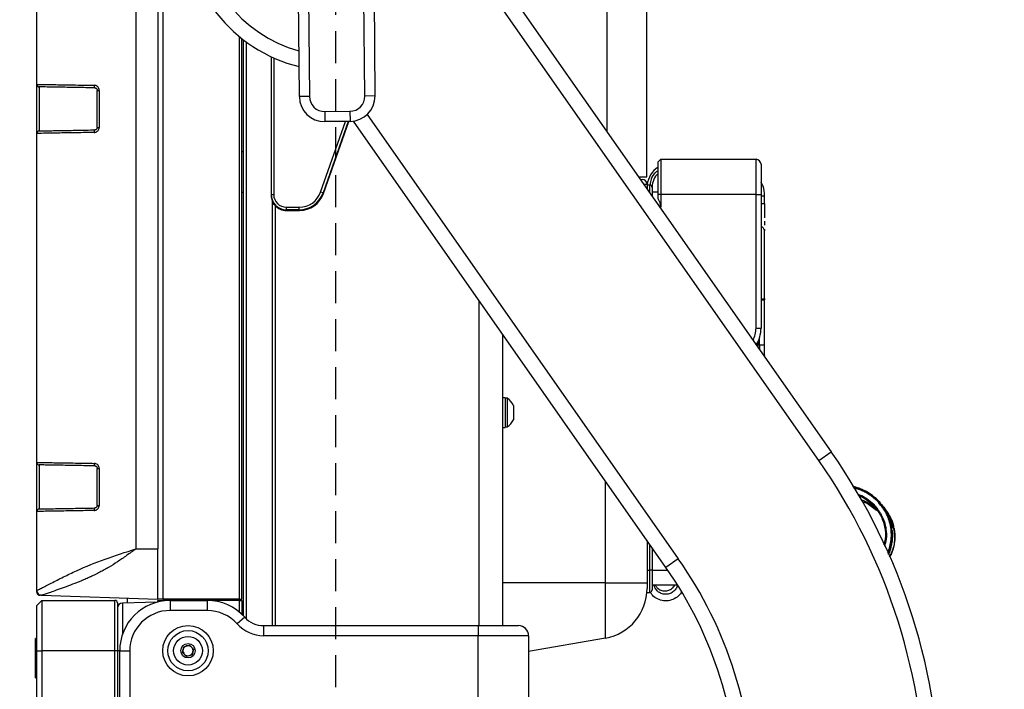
# Model space of a CAD drawing. Header units: millimetres. Extents: x 9 to 583, y 10 to 410.
# Tile 60 of 107: x 276 to 315, y 254 to 280. Entities that reach past the tile are written whole.
import ezdxf

# ---------------------------------------------------------------- set-up
doc = ezdxf.new("R2010")
doc.units = ezdxf.units.MM
doc.linetypes.add('HIDDEN', pattern=[1.905, 1.27, -0.635])
doc.layers.add('DEFAULT_2', color=5, linetype='HIDDEN')
doc.styles.add('SLDTEXTSTYLE0', font='TXT', dxfattribs={"width": 0.605})
doc.dimstyles.new('SLDDIMSTYLE0', dxfattribs={"dimtxt": 5, "dimasz": 3, "dimexe": 0, "dimexo": 0.0625, "dimgap": 1.25, "dimtad": 1, "dimlfac": 5, "dimrnd": 1e-09, "dimzin": 12, "dimdsep": 46, "dimtxsty": 'SLDTEXTSTYLE0', "dimsah": 1, "dimcen": 0.09, "dimadec": 0, "dimazin": 3, "dimtfac": 1, "dimtofl": 0, "dimtmove": 0, "dimatfit": 3, "dimfxl": 0, "dimfrac": 2, "dimtolj": 1, "dimtzin": 12, "dimarcsym": 0})
doc.dimstyles.new('SLDDIMSTYLE1', dxfattribs={"dimtxt": 5, "dimasz": 3, "dimexe": 0, "dimexo": 0.0625, "dimgap": 1.25, "dimtad": 1, "dimlfac": 5, "dimrnd": 1e-09, "dimzin": 12, "dimdsep": 46, "dimtxsty": 'SLDTEXTSTYLE0', "dimsah": 1, "dimcen": 0.09, "dimadec": 0, "dimazin": 3, "dimtfac": 1, "dimtmove": 0, "dimatfit": 0, "dimfxl": 0, "dimfrac": 2, "dimtolj": 1, "dimtzin": 12, "dimarcsym": 0})

# ---------------------------------------------------------------- blocks, each defined once
blk = doc.blocks.new('_D_6')
at = {"layer": 'DEFAULT_2'}
for p, q in [((288.453, 283.512), (288.453, 216.152)), ((276.603, 246.712), (276.603, 216.152)), ((276.603, 217.152), (251.875, 217.152)), ((288.453, 217.152), (276.603, 217.152))]:
    blk.add_line(p, q, dxfattribs=at)
for points in [[(276.603, 217.152), (279.603, 216.552), (279.603, 217.752)], [(288.453, 217.152), (285.453, 217.752), (285.453, 216.552)]]:
    blk.add_solid(points, dxfattribs=at)
at = {"layer": 'DEFAULT_2', "insert": (251.875, 223.597), "char_height": 5, "attachment_point": 1, "style": 'SLDTEXTSTYLE0'}
blk.add_mtext('59.25', dxfattribs=at)
blk = doc.blocks.new('_D_8')
at = {"layer": 'DEFAULT_2'}
for p, q in [((320.821, 317.112), (320.821, 323.462)), ((283.203, 317.112), (321.821, 317.112)), ((320.821, 317.112), (320.821, 251.112)), ((283.203, 251.112), (321.821, 251.112)), ((320.821, 251.112), (320.821, 244.762))]:
    blk.add_line(p, q, dxfattribs=at)
for points in [[(320.821, 317.112), (321.421, 320.112), (320.221, 320.112)], [(320.821, 251.112), (320.221, 248.112), (321.421, 248.112)]]:
    blk.add_solid(points, dxfattribs=at)
at = {"layer": 'DEFAULT_2', "char_height": 5, "attachment_point": 1, "rotation": 90, "style": 'SLDTEXTSTYLE0'}
for s, insert in [('(mounting hole distance)', (322.048, 248.301)), ('330', (314.374, 280.183))]:
    blk.add_mtext(s, dxfattribs=dict(at, insert=insert))

msp = doc.modelspace()

# ---------------------------------------------------------------- linework, layer by layer
at = {"color": 7, "linetype": 'Continuous', "lineweight": 25}
for p, q in [((281.6031, 311.0719), (281.6031, 257.1519)), ((280.5333, 309.0719), (280.5333, 259.1519)), ((281.4031, 309.0719), (281.4031, 259.1519)), ((300.8031, 273.9119), (300.8031, 294.3119)), ((276.6031, 277.584), (276.6031, 290.6398)), ((287.0198, 277.098), (286.9705, 282.2674)), ((287.3705, 282.2712), (287.4197, 277.1018)), ((289.6196, 277.1227), (289.5704, 282.2922)), ((289.9704, 282.296), (290.0196, 277.1265)), ((294.7647, 282.0717), (308.1127, 263.0088)), ((307.6212, 262.6647), (294.2732, 281.7275)), ((284.7431, 257.1519), (284.7431, 279.3964)), ((284.8031, 256.4939), (284.8031, 279.3498)), ((285.9031, 278.6808), (285.9031, 273.1819)), ((276.6031, 275.6398), (276.6031, 277.584)), ((276.7028, 277.4852), (276.7013, 277.4841)), ((276.7013, 277.4841), (276.7013, 275.7397)), ((279.0031, 277.3468), (279.0816, 277.3468)), ((279.0031, 275.877), (279.0031, 277.3468)), ((279.0816, 277.3468), (279.0816, 275.877)), ((287.4197, 277.1018), (287.0198, 277.098)), ((290.0196, 277.1265), (289.6196, 277.1227)), ((288.0254, 276.5075), (289.0254, 276.517)), ((289.0254, 276.517), (289.0292, 276.117)), ((288.0254, 276.5075), (288.0292, 276.1075)), ((301.5595, 258.4202), (289.161, 276.127)), ((276.7013, 275.7397), (276.7028, 275.7386)), ((279.0031, 275.877), (279.0816, 275.877)), ((288.9617, 276.1164), (287.9583, 273.2786)), ((287.9714, 273.2486), (288.9854, 276.1166)), ((289.0292, 276.117), (288.0292, 276.1075)), ((276.6031, 262.584), (276.6031, 275.6398)), ((284.8031, 274.9119), (284.7431, 274.9119)), ((301.3531, 274.6119), (301.2531, 274.5119)), ((301.3531, 274.6119), (301.3531, 273.2119)), ((301.3531, 274.6119), (305.1331, 274.6119)), ((305.1331, 273.2119), (305.1331, 274.6119)), ((301.2531, 273.2119), (301.2531, 274.5119)), ((305.3331, 274.4119), (305.3331, 273.2119)), ((300.4783, 273.9119), (300.8031, 273.9119)), ((300.5483, 273.8119), (300.6131, 273.8119)), ((300.8131, 273.6119), (300.8131, 273.4338)), ((300.8131, 273.6019), (300.9165, 273.5983)), ((301.0131, 273.4984), (301.0131, 273.5119)), ((301.0131, 273.4984), (301.0131, 273.1482)), ((284.7431, 273.3119), (284.8031, 273.3119)), ((285.9031, 273.2119), (286.0031, 273.2119)), ((287.9583, 273.2786), (287.8641, 273.3119)), ((301.2531, 273.3119), (301.0131, 273.3119)), ((301.2531, 273.0436), (301.2531, 273.2119)), ((301.3531, 273.2119), (301.2531, 273.2119)), ((301.3531, 273.2119), (301.3531, 272.7119)), ((305.1331, 273.2119), (301.3531, 273.2119)), ((305.1331, 267.909), (305.1331, 273.2119)), ((305.1331, 273.2119), (305.3331, 273.2119)), ((305.3331, 273.2119), (305.3331, 267.909)), ((305.4731, 272.8632), (305.4731, 273.1512)), ((286.5031, 272.6119), (286.5031, 272.7119)), ((286.5031, 272.7119), (287.0155, 272.7119)), ((287.0155, 272.6119), (286.5031, 272.6119)), ((287.0155, 272.6119), (287.0155, 272.7119)), ((287.2031, 272.6297), (287.2031, 272.5973)), ((305.4731, 272.7013), (305.4731, 272.5274)), ((286.5031, 272.5819), (287.0286, 272.5819)), ((305.4731, 272.5274), (305.4731, 272.288)), ((305.4731, 272.1536), (305.4731, 272.0357)), ((305.4731, 272.0357), (305.4731, 272.0043)), ((305.4731, 271.8434), (305.4731, 271.8427)), ((305.4731, 271.8427), (305.4731, 271.7736)), ((305.4731, 269.0895), (305.4731, 269.036)), ((305.4731, 267.2319), (305.4731, 269.036)), ((295.0942, 256.1081), (295.0942, 267.6536)), ((305.1331, 267.909), (305.3331, 267.909)), ((305.1731, 267.2271), (305.1597, 267.2262)), ((305.1731, 267.3103), (305.1731, 267.2319)), ((305.2131, 267.2319), (305.1731, 267.2319)), ((305.1731, 267.2071), (305.1731, 267.2319)), ((305.2731, 267.2319), (305.2131, 267.2319)), ((305.4731, 267.2319), (305.2731, 267.2319)), ((305.4712, 266.7813), (305.4731, 266.8086)), ((295.1831, 265.1519), (295.0942, 265.1519)), ((295.1831, 265.1519), (295.1831, 263.9719)), ((295.2591, 265.1319), (295.1831, 265.1319)), ((295.2591, 265.1319), (295.2591, 263.9919)), ((295.5131, 264.8469), (295.5131, 264.2769)), ((295.0942, 263.9719), (295.1831, 263.9719)), ((295.1831, 263.9919), (295.2591, 263.9919)), ((307.6212, 262.6647), (308.1127, 263.0088)), ((276.6031, 260.6398), (276.6031, 262.584)), ((276.7028, 262.4852), (276.7013, 262.4841)), ((276.7013, 262.4841), (276.7013, 260.7397)), ((279.0031, 262.3468), (279.0816, 262.3468)), ((279.0031, 260.877), (279.0031, 262.3468)), ((279.0816, 262.3468), (279.0816, 260.877)), ((309.3389, 261.0393), (309.5461, 260.9629)), ((309.5461, 260.963), (309.9099, 260.6894)), ((309.5645, 260.9985), (309.8428, 260.7892)), ((309.9694, 261.0831), (309.9694, 261.0831)), ((276.6031, 257.5127), (276.6031, 260.6398)), ((276.7013, 260.7397), (276.7028, 260.7386)), ((279.0031, 260.877), (279.0816, 260.877)), ((310.3524, 260.5963), (310.344, 260.5908)), ((310.4005, 260.4332), (310.3912, 260.4294)), ((310.3912, 260.4294), (310.3912, 260.4294)), ((310.4005, 260.4332), (310.4005, 260.4332)), ((310.4265, 260.3639), (310.417, 260.391)), ((310.4175, 260.3607), (310.4269, 260.3641)), ((310.4576, 260.2698), (310.4469, 260.3049)), ((310.4715, 260.1855), (310.4812, 260.188)), ((310.4795, 260.1939), (310.4812, 260.188)), ((310.4963, 260.2994), (310.6133, 259.8602)), ((310.5684, 260.1229), (310.5588, 260.1202)), ((310.5707, 260.1151), (310.5611, 260.1124)), ((310.5039, 260.0348), (310.5138, 260.0366)), ((310.5097, 259.9854), (310.5293, 259.5964)), ((310.5129, 259.978), (310.5228, 259.9794)), ((310.5404, 259.796), (310.5304, 259.7955)), ((310.5408, 259.7878), (310.5308, 259.7873)), ((310.6238, 259.7583), (310.6261, 259.7264)), ((310.634, 259.7591), (310.624, 259.7583)), ((310.6361, 259.7269), (310.6261, 259.7264)), ((300.8121, 259.4876), (300.8121, 258.3119)), ((310.5133, 259.4327), (310.4119, 259.0262)), ((310.6376, 259.6946), (310.6277, 259.6942)), ((280.5333, 259.1519), (281.4031, 259.1519)), ((281.4031, 258.3227), (281.4031, 259.1519)), ((301.0131, 259.2006), (301.0131, 258.3119)), ((310.4899, 259.2518), (310.4801, 259.2541)), ((310.4918, 259.26), (310.482, 259.2622)), ((310.5289, 259.0383), (310.5289, 259.0383)), ((310.5383, 259.035), (310.5383, 259.035)), ((310.556, 259.0881), (310.556, 259.0881)), ((310.592, 259.2191), (310.592, 259.2191)), ((302.051, 258.7644), (301.5595, 258.4202)), ((310.4794, 258.9126), (310.4794, 258.9126)), ((310.4886, 258.9086), (310.4794, 258.9126)), ((310.4886, 258.9086), (310.4886, 258.9086)), ((281.4031, 257.1519), (281.4031, 258.3227)), ((300.8121, 258.3119), (300.8131, 257.987)), ((300.8121, 258.3119), (300.9165, 258.3119)), ((300.9165, 257.4255), (300.9165, 258.3119)), ((301.0131, 258.3119), (300.9165, 258.3119)), ((301.0131, 258.3119), (301.0131, 257.5255)), ((299.1603, 255.6137), (299.1603, 257.8119)), ((299.1603, 257.8119), (300.8131, 257.8119)), ((300.8131, 257.987), (300.8131, 257.8119)), ((300.8131, 257.8119), (300.8131, 257.5833)), ((300.8065, 257.4217), (300.9165, 257.4255)), ((302.0279, 257.7119), (301.0131, 257.7119)), ((276.6031, 256.9119), (276.8031, 257.1119)), ((276.7605, 257.314), (276.7199, 257.3155)), ((276.7967, 257.3128), (281.4031, 257.1519)), ((276.8031, 257.1119), (276.8031, 255.1119)), ((276.8031, 257.1119), (279.7031, 257.1119)), ((279.7031, 255.1119), (279.7031, 257.1119)), ((279.8031, 257.0119), (279.8031, 255.1119)), ((281.3744, 257.0397), (279.9978, 257.0036)), ((280.2031, 257.009), (280.2031, 257.1938)), ((281.6031, 257.1519), (281.4031, 257.1519)), ((281.4031, 257.0471), (281.4031, 257.1119)), ((281.4031, 257.1119), (281.5978, 257.1119)), ((284.6404, 257.1119), (281.5978, 257.1119)), ((284.6431, 257.1519), (281.6031, 257.1519)), ((281.6531, 257.1119), (281.6531, 257.1519)), ((281.8931, 257.1081), (281.8931, 256.7081)), ((281.8931, 257.1081), (283.361, 257.1081)), ((283.361, 257.1081), (283.361, 256.7081)), ((284.1331, 257.1519), (284.1331, 257.1119)), ((284.4031, 257.1119), (284.4031, 257.1519)), ((284.5031, 257.1519), (284.5031, 257.1119)), ((284.6404, 257.1119), (284.7431, 257.1119)), ((284.6431, 257.1519), (284.7431, 257.1519)), ((284.7031, 257.1119), (284.7031, 257.1519)), ((284.7431, 257.1119), (284.7431, 256.5538)), ((276.6031, 255.1119), (276.6031, 256.9119)), ((283.361, 256.7081), (281.8931, 256.7081)), ((284.8517, 256.4414), (284.5536, 256.1748)), ((285.5971, 256.1081), (285.5971, 255.7081)), ((285.5971, 256.1081), (294.1131, 256.1081)), ((294.1131, 256.1081), (294.1131, 255.7081)), ((276.6031, 255.5919), (276.5571, 255.5919)), ((276.5571, 254.8119), (276.5571, 255.5919)), ((294.1131, 255.7081), (285.5971, 255.7081)), ((294.1131, 252.8952), (294.1131, 255.7081)), ((296.113, 255.7081), (296.113, 252.8952)), ((299.1603, 255.6137), (296.113, 255.0764)), ((276.6031, 249.1119), (276.6031, 255.1119)), ((276.6031, 255.1119), (276.8031, 255.1119)), ((276.8031, 255.1119), (276.8031, 249.1119)), ((279.7031, 255.1119), (276.8031, 255.1119)), ((279.7031, 249.1119), (279.7031, 255.1119)), ((279.8031, 255.1119), (279.7031, 255.1119)), ((279.8031, 255.1119), (279.8031, 249.1119)), ((279.8931, 249.1196), (279.8931, 255.1081)), ((279.8931, 255.1081), (280.2931, 255.1081)), ((280.2931, 255.1081), (280.2931, 249.1196)), ((282.3809, 255.0487), (282.4372, 255.2727)), ((282.5468, 254.8879), (282.3809, 255.0487)), ((282.4372, 255.2727), (282.6593, 255.3359)), ((282.6593, 255.3359), (282.8252, 255.1752)), ((282.8252, 255.1752), (282.7689, 254.9512)), ((276.5571, 254.0319), (276.5571, 254.8119)), ((282.7689, 254.9512), (282.5468, 254.8879)), ((276.5571, 254.0319), (276.6031, 254.0319))]:
    msp.add_line(p, q, dxfattribs=at)
at = {"color": 8, "linetype": 'Continuous', "lineweight": 25}
for p, q in [((299.233, 275.6904), (299.233, 294.3119)), ((284.6431, 257.1519), (284.6431, 279.4768)), ((284.9031, 279.2748), (284.9031, 256.3881)), ((286.0031, 278.6349), (286.0031, 273.2119)), ((289.7081, 276.3917), (302.051, 258.7644)), ((287.8641, 273.3119), (288.8552, 276.1154)), ((300.8131, 273.6119), (300.6883, 273.6119)), ((300.9165, 273.286), (300.9165, 273.5983)), ((285.9507, 256.1081), (285.9507, 272.9476)), ((286.0554, 272.7825), (286.0554, 256.1081)), ((286.1031, 272.7647), (286.1031, 272.7347)), ((287.0031, 272.5819), (287.0031, 272.6119)), ((287.3031, 272.6541), (287.3031, 272.6203)), ((301.3531, 272.7119), (301.3185, 272.7119)), ((294.1554, 256.1081), (294.1554, 268.9944)), ((305.3331, 269.036), (305.4731, 269.036)), ((295.0932, 256.1081), (295.0932, 267.655)), ((305.2731, 267.2319), (305.2731, 267.5343)), ((305.2131, 267.2319), (305.2131, 267.3859)), ((305.2131, 267.1499), (305.2131, 267.2319)), ((305.2731, 267.2319), (305.2731, 267.0643)), ((299.1603, 257.8119), (299.1603, 261.8465)), ((300.9165, 258.3119), (300.9165, 259.3384)), ((301.0131, 258.3119), (301.6346, 258.3119)), ((299.1603, 257.8119), (295.0942, 257.8119)), ((279.9978, 257.0036), (279.9978, 255.7469)), ((281.5978, 257.1119), (281.5978, 257.0862)), ((281.8478, 257.1519), (281.8478, 257.1119)), ((283.9278, 257.1119), (283.9278, 257.1519)), ((284.3204, 257.1119), (284.3204, 257.1519)), ((284.6404, 256.6453), (284.6404, 257.1119)), ((279.8931, 255.1119), (279.8031, 255.1119))]:
    msp.add_line(p, q, dxfattribs=at)
at = {"color": 8, "linetype": 'Continuous', "lineweight": 25, "flags": 128}
msp.add_lwpolyline([(305.3331, 272.8632), (305.3496, 272.8632), (305.3842, 272.8632), (305.4145, 272.8632), (305.4393, 272.8632), (305.4578, 272.8632), (305.4692, 272.8632), (305.4731, 272.8632)], dxfattribs=at)
at = {"color": 7, "linetype": 'Continuous', "lineweight": 25, "flags": 128}
msp.add_lwpolyline([(305.4731, 266.8319), (305.4692, 266.7929), (305.4678, 266.7862)], dxfattribs=at)
at = {"color": 7, "linetype": 'Continuous', "lineweight": 25}
for radius in [1, 0.8, 0.57, 0.285]:
    msp.add_circle((282.6031, 255.1119), radius, dxfattribs=at)
for centre, radius, start, end in [((288.4531, 284.1119), 6, 105.023, 256.06797), ((276.7046, 277.5851), 0.0999, 179.94484, 268.94899), ((279.0024, 277.5214), 0.1228, 168.04588, 217.38129), ((288.0197, 277.1075), 1, 180.54548, 270.54548), ((288.0197, 277.1075), 0.6, 180.54548, 270.54548), ((289.0197, 277.117), 0.6, 270.54548, 0.54548), ((289.0197, 277.117), 1, 270.54548, 0.54548), ((276.7046, 275.6387), 0.0999, 91.05101, 180.05516), ((279.0024, 275.7025), 0.1228, 142.61871, 191.95412), ((305.1331, 274.4119), 0.2, 0, 90), ((301.7351, 273.5119), 0.922, 121.52001, 174.40802), ((300.6131, 273.6119), 0.2, 0, 90), ((301.7351, 273.5119), 0.722, 131.88268, 180), ((300.9131, 273.4984), 0.1, 0, 88), ((286.5031, 273.2119), 0.6, 180, 270), ((286.5031, 273.1819), 0.6, 180, 202.98315), ((286.5031, 273.2119), 0.5, 180, 270), ((287.0155, 273.6119), 0.9, 270, 340.52878), ((287.0155, 273.6119), 1, 270, 340.52878), ((287.0286, 273.5819), 1, 270, 340.52878), ((300.7531, 272.7119), 0.6, 0, 33.55731), ((286.5031, 273.1819), 0.6, 221.74061, 270), ((304.1331, 267.909), 1.2, 326.31089, 0), ((294.9064, 264.5619), 0.6703, 25.1629, 58.25374), ((294.9064, 264.5619), 0.6703, 301.74626, 334.8371), ((288.4531, 249.243), 24, 0, 35), ((276.7046, 262.5851), 0.0999, 179.94484, 268.94899), ((279.0024, 262.5214), 0.1228, 168.04588, 217.38129), ((288.4531, 249.243), 23.4, 0, 35), ((276.7046, 260.6387), 0.0999, 91.05101, 180.05516), ((279.0024, 260.7025), 0.1228, 142.61871, 191.95412), ((308.853, 259.626), 1.7859, 33.74026, 35.54715), ((308.853, 259.626), 1.7859, 32.65052, 32.90693), ((308.5931, 259.7023), 1.9396, 19.89088, 23.71675), ((308.5931, 259.7023), 1.9496, 22.01627, 23.71675), ((308.5931, 259.7023), 1.9496, 17.84504, 23.71675), ((308.5931, 259.7023), 1.9396, 19.8415, 22.01634), ((308.853, 259.626), 1.7859, 24.17696, 24.58161), ((308.853, 259.626), 1.7759, 15.89572, 16.15613), ((308.853, 259.626), 1.7859, 15.89572, 16.15613), ((308.5931, 259.7023), 1.9396, 2.51103, 2.75395), ((308.5931, 259.7023), 1.9496, 3.54342, 5.25521), ((308.5931, 259.7023), 1.9496, 2.51103, 2.75395), ((308.853, 259.626), 1.7859, 13.23946, 15.04235), ((308.853, 259.626), 1.7859, 8.73225, 10.80356), ((308.853, 259.626), 1.7859, 8.47585, 10.54716), ((308.5931, 259.7023), 1.9496, 354.48345, 354.8668), ((308.853, 259.626), 1.7859, 355.67536, 357.74667), ((308.853, 259.626), 1.7859, 355.93178, 358.00309), ((308.5931, 259.7023), 1.9496, 339.6087, 341.571), ((308.5931, 259.7023), 1.9496, 339.85162, 341.81391), ((308.5931, 259.7023), 1.9496, 344.12161, 345.8296), ((308.853, 259.626), 1.7759, 336.31639, 341.95286), ((308.5931, 259.7023), 1.9396, 346.63806, 346.88477), ((308.853, 259.626), 1.7859, 336.31639, 346.82921), ((308.853, 259.626), 1.7859, 336.31639, 340.67536), ((308.5931, 259.7023), 1.9496, 346.63805, 346.88477), ((308.853, 259.626), 1.7859, 340.67536, 342.47023), ((308.853, 259.626), 1.7859, 342.47023, 346.82921), ((288.4531, 249.243), 16.6, 0, 35), ((288.4531, 249.243), 16, 0, 35), ((298.8131, 257.5833), 2, 280, 0), ((300.9131, 257.5255), 0.1, 272, 0), ((279.7031, 257.0119), 0.1, 0, 90), ((280.0031, 256.8037), 0.2, 91.5, 180), ((281.8931, 255.1081), 2, 90, 180), ((283.361, 255.1081), 2, 41.81031, 90), ((281.8931, 255.1081), 1.6, 90, 180), ((283.361, 255.1081), 1.6, 41.81031, 90), ((285.5971, 257.1081), 1, 221.81031, 270), ((285.5971, 257.1081), 1.4, 221.81031, 270), ((295.7131, 255.7081), 0.4, 0, 90), ((282.6031, 255.1119), 0.2, 165.89033, 225.89033), ((282.6031, 255.1119), 0.2, 105.89033, 165.89033), ((282.6031, 255.1119), 0.2, 45.89033, 105.89033), ((282.6031, 255.1119), 0.2, 285.89033, 345.89033), ((282.6031, 255.1119), 0.2, 345.89033, 45.89033), ((282.6031, 255.1119), 0.2, 225.89033, 285.89033)]:
    msp.add_arc(centre, radius, start, end, dxfattribs=at)
at = {"color": 8, "linetype": 'Continuous', "lineweight": 25}
for centre, radius, start, end in [((288.4531, 284.1119), 5.4, 106.6731, 254.41786), ((305.2864, 271.7658), 0.1868, 2.40427, 75.53362), ((305.3472, 269.4087), 0.3432, 267.64317, 291.51906), ((304.1331, 267.909), 1, 331.70024, 0)]:
    msp.add_arc(centre, radius, start, end, dxfattribs=at)
at = {"color": 7, "linetype": 'Continuous', "lineweight": 25}
for points, knots in [([(276.6031, 277.584), (276.6031, 277.584), (276.6031, 277.5848), (276.6039, 277.585), (276.6047, 277.5852)], [0, 0, 0, 0, 0.0002173, 1, 1, 1, 1]), ([(276.6047, 277.5852), (276.6256, 277.5849), (276.6732, 277.5842), (276.9112, 277.5803), (277.2047, 277.5754), (277.4751, 277.5709), (277.9174, 277.5633), (278.3768, 277.5555), (278.7764, 277.5486), (278.8822, 277.5468)], [0, 0, 0, 0, 0.1168211, 0.2658113, 0.3880227, 0.5132802, 0.5885759, 0.8910477, 1, 1, 1, 1]), ([(278.9048, 277.4468), (278.9028, 277.4468), (278.669, 277.4509), (278.209, 277.4589), (277.666, 277.4684), (277.2677, 277.4754), (276.9891, 277.4802), (276.7657, 277.4841), (276.7218, 277.4849), (276.7028, 277.4852)], [0, 0, 0, 0, 0.0021117, 0.2502706, 0.4978161, 0.6219335, 0.7457414, 0.8902584, 1, 1, 1, 1]), ([(279.0816, 277.3468), (279.0809, 277.3588), (279.079, 277.3933), (279.0579, 277.4485), (279.013, 277.5019), (278.9517, 277.5388), (278.9054, 277.5441), (278.8822, 277.5468)], [0, 0, 0, 0, 0.11356488, 0.32754091, 0.54815066, 0.77377166, 1, 1, 1, 1]), ([(278.9048, 277.4468), (278.9162, 277.4455), (278.9387, 277.4429), (278.9689, 277.4246), (278.9912, 277.3979), (279.0018, 277.3701), (279.0027, 277.3528), (279.0031, 277.3468)], [0, 0, 0, 0, 0.23330207, 0.46204315, 0.68104142, 0.8898656, 1, 1, 1, 1]), ([(276.7028, 275.7386), (276.7218, 275.7389), (276.7657, 275.7397), (276.9891, 275.7436), (277.2676, 275.7485), (277.667, 275.7554), (278.2111, 275.7649), (278.6734, 275.773), (278.9048, 275.777)], [0, 0, 0, 0, 0.109742, 0.2542597, 0.378068, 0.5021859, 0.7507823, 1, 1, 1, 1]), ([(278.8822, 275.6771), (278.8977, 275.6784), (278.9355, 275.6815), (278.9916, 275.7065), (279.0413, 275.7517), (279.0751, 275.8107), (279.0794, 275.8549), (279.0816, 275.877)], [0, 0, 0, 0, 0.1513996, 0.3694396, 0.5817695, 0.7911582, 1, 1, 1, 1]), ([(279.0031, 275.877), (279.002, 275.866), (278.9998, 275.8437), (278.983, 275.8141), (278.9584, 275.7916), (278.9308, 275.7793), (278.9124, 275.7777), (278.9048, 275.777)], [0, 0, 0, 0, 0.20276988, 0.40844362, 0.62097505, 0.84355555, 1, 1, 1, 1]), ([(276.6047, 275.6386), (276.6039, 275.6388), (276.6031, 275.639), (276.6031, 275.6398), (276.6031, 275.6398)], [0, 0, 0, 0, 0.9997827, 1, 1, 1, 1]), ([(278.8822, 275.6771), (278.8802, 275.677), (278.6441, 275.673), (278.1754, 275.6649), (277.6192, 275.6554), (277.207, 275.6485), (276.9128, 275.6436), (276.6732, 275.6397), (276.6256, 275.6389), (276.6047, 275.6386)], [0, 0, 0, 0, 0.00205364, 0.2421321, 0.48671687, 0.60923219, 0.73418556, 0.88317753, 1, 1, 1, 1]), ([(305.4721, 273.1512), (305.4674, 273.2884), (305.4606, 273.4851), (305.3627, 273.6522), (305.3331, 273.7027)], [0, 0, 0, 0, 0.6977988, 1, 1, 1, 1]), ([(305.4731, 272.8632), (305.4731, 272.8492), (305.4731, 272.8212), (305.4731, 272.7932), (305.4731, 272.7792)], [0, 0, 0, 0, 0.5000099, 1, 1, 1, 1]), ([(305.4731, 272.7792), (305.4731, 272.7662), (305.4731, 272.7401), (305.4731, 272.7142), (305.4731, 272.7013)], [0, 0, 0, 0, 0.4999582, 1, 1, 1, 1]), ([(305.4731, 269.0895), (305.4731, 269.1015), (305.4731, 269.1694), (305.4731, 269.2408), (305.4731, 269.3275), (305.4731, 269.5323), (305.4731, 270.0077), (305.4731, 270.6626), (305.4731, 271.2139), (305.4731, 271.5417), (305.4731, 271.6941), (305.4731, 271.7541), (305.4731, 271.7686), (305.4731, 271.7723), (305.4731, 271.7733), (305.4731, 271.7735), (305.4731, 271.7736), (305.4731, 271.7736), (305.4731, 271.7736)], [0, 0, 0, 0, 0.0111391, 0.0626345, 0.0655451, 0.0906381, 0.250299, 0.4998432, 0.7179094, 0.8741004, 0.9681782, 0.9918775, 0.997886, 0.9994298, 0.9998366, 0.9999487, 0.999982, 1, 1, 1, 1]), ([(305.4731, 266.8319), (305.4731, 266.8379), (305.4731, 266.85), (305.4731, 266.9425), (305.4731, 267.0747), (305.4731, 267.1795), (305.4731, 267.2319)], [0, 0, 0, 0, 0.25, 0.5, 0.75, 1, 1, 1, 1]), ([(276.6031, 262.584), (276.6031, 262.584), (276.6031, 262.5848), (276.6039, 262.585), (276.6047, 262.5852)], [0, 0, 0, 0, 0.0002173, 1, 1, 1, 1]), ([(276.6047, 262.5852), (276.6256, 262.5849), (276.6732, 262.5842), (276.9112, 262.5803), (277.2047, 262.5754), (277.4751, 262.5709), (277.9174, 262.5633), (278.3768, 262.5555), (278.7764, 262.5486), (278.8822, 262.5468)], [0, 0, 0, 0, 0.1168211, 0.2658113, 0.3880227, 0.5132802, 0.5885759, 0.8910477, 1, 1, 1, 1]), ([(278.9048, 262.4468), (278.9028, 262.4468), (278.669, 262.4509), (278.209, 262.4589), (277.666, 262.4684), (277.2677, 262.4754), (276.9891, 262.4802), (276.7657, 262.4841), (276.7218, 262.4849), (276.7028, 262.4852)], [0, 0, 0, 0, 0.0021117, 0.2502706, 0.4978161, 0.6219335, 0.7457414, 0.8902584, 1, 1, 1, 1]), ([(279.0816, 262.3468), (279.0809, 262.3588), (279.079, 262.3933), (279.0579, 262.4485), (279.013, 262.5019), (278.9517, 262.5388), (278.9054, 262.5441), (278.8822, 262.5468)], [0, 0, 0, 0, 0.1135649, 0.3275409, 0.5481507, 0.7737717, 1, 1, 1, 1]), ([(278.9048, 262.4468), (278.9162, 262.4455), (278.9387, 262.4429), (278.9689, 262.4246), (278.9912, 262.3979), (279.0018, 262.3701), (279.0027, 262.3528), (279.0031, 262.3468)], [0, 0, 0, 0, 0.2333021, 0.4620432, 0.6810414, 0.8898656, 1, 1, 1, 1]), ([(308.9727, 261.6274), (309.096, 261.5929), (309.3426, 261.524), (309.6828, 261.3381), (309.8738, 261.1681), (309.9693, 261.0831)], [0, 0, 0, 0, 0.33354751, 0.66698992, 1, 1, 1, 1]), ([(309.9693, 261.0831), (309.874, 261.1685), (309.6831, 261.3394), (309.3791, 261.4989), (309.1404, 261.5897), (309.0161, 261.6146), (308.9756, 261.6227)], [0, 0, 0, 0, 0.3340055, 0.6684283, 0.8920133, 1, 1, 1, 1]), ([(309.9411, 261.0548), (309.7479, 261.2253), (309.4752, 261.4659), (309.1244, 261.5295), (309.0221, 261.5481)], [0, 0, 0, 0, 0.70838463, 1, 1, 1, 1]), ([(309.1833, 261.2892), (309.2042, 261.2839), (309.3324, 261.2516), (309.5492, 261.1305), (309.7164, 260.9856), (309.7999, 260.9132)], [0, 0, 0, 0, 0.0884599, 0.5442314, 1, 1, 1, 1]), ([(309.7717, 260.8849), (309.6894, 260.956), (309.5249, 261.0983), (309.3268, 261.2136), (309.2162, 261.2438), (309.2106, 261.2453)], [0, 0, 0, 0, 0.48745657, 0.97400652, 1, 1, 1, 1]), ([(309.298, 261.105), (309.3014, 261.1041), (309.3152, 261.1005), (309.3478, 261.0899), (309.387, 261.0767), (309.4344, 261.0583), (309.4909, 261.0341), (309.5368, 261.0119), (309.5645, 260.9985)], [0, 0, 0, 0, 0.0372434, 0.1482685, 0.358261, 0.4680344, 0.6790297, 1, 1, 1, 1]), ([(309.5461, 260.9629), (309.5464, 260.9635), (309.5469, 260.9645), (309.5512, 260.9728), (309.5573, 260.9845), (309.5621, 260.9938), (309.5645, 260.9985)], [0, 0, 0, 0, 0.25003168, 0.50002256, 0.75000039, 1, 1, 1, 1]), ([(309.7717, 260.8849), (309.7718, 260.8849), (309.7719, 260.8851), (309.7742, 260.8874), (309.7795, 260.8927), (309.7873, 260.9005), (309.7943, 260.9076), (309.7981, 260.9113), (309.7999, 260.9132)], [0, 0, 0, 0, 0.1264497, 0.2513876, 0.4999994, 0.7486116, 0.8735498, 1, 1, 1, 1]), ([(309.7999, 260.9132), (309.9087, 260.7846), (310.1263, 260.5274), (310.2466, 260.1743), (310.3033, 259.8449), (310.3212, 259.5777), (310.2537, 259.3539), (310.2265, 259.2637)], [0, 0, 0, 0, 0.28077047, 0.56154105, 0.60973636, 0.84274319, 1, 1, 1, 1]), ([(309.9689, 261.0827), (309.9684, 261.0822), (309.9675, 261.0813), (309.9612, 261.075), (309.9521, 261.0658), (309.9449, 261.0586), (309.9411, 261.0548)], [0, 0, 0, 0, 0.2574811, 0.5004254, 0.7428912, 1, 1, 1, 1]), ([(310.3608, 258.9848), (310.417, 259.1603), (310.5019, 259.4258), (310.506, 259.7696), (310.4885, 259.9462), (310.4729, 260.0387), (310.4498, 260.1593), (310.4219, 260.2599), (310.3901, 260.3482), (310.39, 260.3486), (310.3894, 260.35), (310.3874, 260.3556), (310.3794, 260.3774), (310.3461, 260.4634), (310.2318, 260.7147), (310.0635, 260.9116), (309.9411, 261.0548)], [0, 0, 0, 0, 0.2455466, 0.3713795, 0.4582487, 0.4837564, 0.497287, 0.62312, 0.6231371, 0.6232799, 0.6236836, 0.6252225, 0.631226, 0.6549298, 0.7490169, 1, 1, 1, 1]), ([(310.3832, 258.9383), (310.3871, 258.9448), (310.4899, 259.1146), (310.5514, 259.5166), (310.534, 260.0876), (310.3408, 260.643), (310.0932, 260.9364), (309.9694, 261.0831)], [0, 0, 0, 0, 0.0097947, 0.257346, 0.5048973, 0.7524487, 1, 1, 1, 1]), ([(309.9694, 261.0831), (310.0965, 260.9371), (310.3333, 260.6653), (310.4322, 260.3195), (310.478, 260.1594)], [0, 0, 0, 0, 0.537088, 1, 1, 1, 1]), ([(276.6047, 260.6386), (276.6039, 260.6388), (276.6031, 260.639), (276.6031, 260.6398), (276.6031, 260.6398)], [0, 0, 0, 0, 0.9997827, 1, 1, 1, 1]), ([(278.8822, 260.6771), (278.8802, 260.677), (278.6441, 260.673), (278.1754, 260.6649), (277.6192, 260.6554), (277.207, 260.6485), (276.9128, 260.6436), (276.6732, 260.6397), (276.6256, 260.6389), (276.6047, 260.6386)], [0, 0, 0, 0, 0.0020536, 0.2421321, 0.4867169, 0.6092322, 0.7341856, 0.8831775, 1, 1, 1, 1]), ([(276.7028, 260.7386), (276.7218, 260.7389), (276.7657, 260.7397), (276.9891, 260.7436), (277.2676, 260.7485), (277.667, 260.7554), (278.2111, 260.7649), (278.6734, 260.773), (278.9048, 260.777)], [0, 0, 0, 0, 0.109742, 0.2542597, 0.378068, 0.5021859, 0.7507823, 1, 1, 1, 1]), ([(278.8822, 260.6771), (278.8977, 260.6784), (278.9355, 260.6815), (278.9916, 260.7065), (279.0413, 260.7517), (279.0751, 260.8107), (279.0794, 260.8549), (279.0816, 260.877)], [0, 0, 0, 0, 0.1513996, 0.3694396, 0.58176949, 0.7911582, 1, 1, 1, 1]), ([(279.0031, 260.877), (279.002, 260.866), (278.9998, 260.8437), (278.983, 260.8141), (278.9584, 260.7916), (278.9308, 260.7793), (278.9124, 260.7777), (278.9048, 260.777)], [0, 0, 0, 0, 0.20276988, 0.40844362, 0.62097505, 0.84355555, 1, 1, 1, 1]), ([(309.7717, 260.8848), (309.8783, 260.759), (310.0916, 260.5073), (310.2479, 260.0348), (310.2887, 259.6234), (310.2211, 259.3926), (310.1996, 259.3195)], [0, 0, 0, 0, 0.2886489, 0.5772979, 0.8659468, 1, 1, 1, 1]), ([(310.298, 260.6585), (310.2988, 260.6573), (310.3029, 260.6516), (310.3128, 260.6375), (310.3274, 260.6162), (310.3385, 260.5993), (310.344, 260.5908)], [0, 0, 0, 0, 0.0517637, 0.2588188, 0.6294072, 1, 1, 1, 1]), ([(310.3061, 260.6643), (310.3069, 260.6632), (310.3108, 260.6577), (310.3206, 260.6438), (310.3354, 260.6222), (310.3468, 260.6049), (310.3524, 260.5963)], [0, 0, 0, 0, 0.0489742, 0.2448713, 0.6224333, 1, 1, 1, 1]), ([(310.3704, 260.5679), (310.3697, 260.569), (310.3661, 260.5747), (310.3597, 260.585), (310.3497, 260.6006), (310.3424, 260.6115), (310.3382, 260.618)], [0, 0, 0, 0, 0.0679007, 0.3395037, 0.6111067, 1, 1, 1, 1]), ([(310.3483, 260.5841), (310.3509, 260.5801), (310.3637, 260.56), (310.3886, 260.5194), (310.4088, 260.4816), (310.4201, 260.4607)], [0, 0, 0, 0, 0.100085, 0.5004433, 1, 1, 1, 1]), ([(310.3567, 260.5895), (310.3593, 260.5856), (310.3669, 260.5737), (310.3792, 260.5537), (310.4081, 260.5052), (310.4427, 260.4423), (310.4691, 260.3859), (310.4795, 260.3636)], [0, 0, 0, 0, 0.0547885, 0.1643663, 0.2739442, 0.7123336, 1, 1, 1, 1]), ([(310.4771, 260.3689), (310.4754, 260.3727), (310.4668, 260.3914), (310.4459, 260.4345), (310.4128, 260.4975), (310.3845, 260.5444), (310.3704, 260.5679)], [0, 0, 0, 0, 0.0546549, 0.273282, 0.6364951, 1, 1, 1, 1]), ([(310.4169, 260.3622), (310.4196, 260.3547), (310.4331, 260.317), (310.454, 260.252), (310.469, 260.1945), (310.476, 260.1676)], [0, 0, 0, 0, 0.1175067, 0.5878359, 1, 1, 1, 1]), ([(310.4175, 260.3607), (310.4202, 260.3531), (310.4282, 260.3305), (310.4408, 260.2926), (310.4565, 260.2416), (310.466, 260.2059), (310.4715, 260.1855)], [0, 0, 0, 0, 0.1306021, 0.3918327, 0.6530826, 1, 1, 1, 1]), ([(310.4263, 260.3656), (310.4291, 260.3581), (310.4332, 260.347), (310.4367, 260.3356), (310.4379, 260.3319)], [0, 0, 0, 0, 0.6727006, 1, 1, 1, 1]), ([(310.4269, 260.3641), (310.4296, 260.3565), (310.4399, 260.3278), (310.4489, 260.2986), (310.4555, 260.2771)], [0, 0, 0, 0, 0.261997, 1, 1, 1, 1]), ([(310.4315, 258.8381), (310.4915, 258.9577), (310.641, 259.2556), (310.6481, 259.7915), (310.5832, 260.2145), (310.4629, 260.389), (310.4548, 260.4008)], [0, 0, 0, 0, 0.2445781, 0.6090595, 0.9735408, 1, 1, 1, 1]), ([(310.5228, 259.9794), (310.5228, 259.9797), (310.5227, 259.9807), (310.5208, 259.9935), (310.5153, 260.0284), (310.5068, 260.0759), (310.494, 260.1362), (310.4765, 260.2092), (310.4591, 260.2663), (310.4488, 260.2998)], [0, 0, 0, 0, 0.0563687, 0.1703978, 0.2892796, 0.4670341, 0.5807391, 0.7538237, 1, 1, 1, 1]), ([(310.4704, 260.3595), (310.4722, 260.3554), (310.4813, 260.3353), (310.5023, 260.286), (310.5311, 260.2106), (310.5496, 260.1503), (310.5588, 260.1202)], [0, 0, 0, 0, 0.0518921, 0.2594688, 0.6295367, 1, 1, 1, 1]), ([(310.4795, 260.3636), (310.4812, 260.3598), (310.4897, 260.3411), (310.5105, 260.2923), (310.5398, 260.2163), (310.5589, 260.1541), (310.5684, 260.1229)], [0, 0, 0, 0, 0.0480763, 0.2403882, 0.6199792, 1, 1, 1, 1]), ([(310.4812, 260.188), (310.4831, 260.1803), (310.4867, 260.1665), (310.4894, 260.154), (310.4906, 260.1485)], [0, 0, 0, 0, 0.5577179, 1, 1, 1, 1]), ([(310.5613, 260.1469), (310.5601, 260.1508), (310.5541, 260.1705), (310.5391, 260.2159), (310.5148, 260.2824), (310.4931, 260.3324), (310.4823, 260.3574)], [0, 0, 0, 0, 0.0548105, 0.2740599, 0.6368859, 1, 1, 1, 1]), ([(310.4857, 260.17), (310.4876, 260.1623), (310.4903, 260.1517), (310.4923, 260.1419), (310.4929, 260.1392)], [0, 0, 0, 0, 0.72465382, 1, 1, 1, 1]), ([(310.5611, 260.1124), (310.5614, 260.111), (310.5634, 260.1042), (310.568, 260.0876), (310.5746, 260.0624), (310.5794, 260.0426), (310.5818, 260.0327)], [0, 0, 0, 0, 0.0517814, 0.258907, 0.6294512, 1, 1, 1, 1]), ([(310.5778, 260.0895), (310.5774, 260.0908), (310.5757, 260.0974), (310.5724, 260.1091), (310.5673, 260.1269), (310.5635, 260.1395), (310.5613, 260.1469)], [0, 0, 0, 0, 0.0680399, 0.3401995, 0.6123591, 1, 1, 1, 1]), ([(310.5707, 260.1151), (310.571, 260.1138), (310.5729, 260.1073), (310.5775, 260.0908), (310.5842, 260.0654), (310.5891, 260.0451), (310.5915, 260.035)], [0, 0, 0, 0, 0.0489621, 0.2448108, 0.622403, 1, 1, 1, 1]), ([(310.6262, 259.7264), (310.6296, 259.548), (310.6354, 259.2347), (310.4929, 258.9575), (310.4315, 258.8381)], [0, 0, 0, 0, 0.5692138, 1, 1, 1, 1]), ([(310.5052, 260.0821), (310.5069, 260.0737), (310.5106, 260.0546), (310.5134, 260.0389), (310.5136, 260.0372), (310.5138, 260.0366)], [0, 0, 0, 0, 0.3119796, 0.713349, 1, 1, 1, 1]), ([(310.5136, 260.0365), (310.515, 260.0287), (310.5188, 260.0073), (310.5221, 259.9846), (310.5226, 259.9812), (310.5228, 259.9794)], [0, 0, 0, 0, 0.21885166, 0.60393572, 1, 1, 1, 1]), ([(310.5308, 259.7873), (310.531, 259.7828), (310.5319, 259.7603), (310.5331, 259.7049), (310.532, 259.6211), (310.5269, 259.5556), (310.5243, 259.5228)], [0, 0, 0, 0, 0.0511065, 0.2555399, 0.6275805, 1, 1, 1, 1]), ([(310.5245, 259.88), (310.5246, 259.8785), (310.5253, 259.8713), (310.5268, 259.8536), (310.5287, 259.8269), (310.5298, 259.806), (310.5304, 259.7955)], [0, 0, 0, 0, 0.0516404, 0.258202, 0.6290989, 1, 1, 1, 1]), ([(310.5408, 259.7878), (310.5409, 259.7836), (310.5418, 259.7625), (310.5431, 259.7077), (310.5421, 259.6232), (310.5369, 259.5557), (310.5343, 259.5219)], [0, 0, 0, 0, 0.0474007, 0.2370094, 0.6182994, 1, 1, 1, 1]), ([(310.5344, 259.8809), (310.5346, 259.8795), (310.5352, 259.8726), (310.5367, 259.855), (310.5387, 259.8281), (310.5398, 259.8067), (310.5404, 259.796)], [0, 0, 0, 0, 0.0489052, 0.2445263, 0.6222609, 1, 1, 1, 1]), ([(310.5348, 259.5279), (310.5352, 259.5321), (310.537, 259.553), (310.5404, 259.6023), (310.5432, 259.676), (310.5422, 259.7328), (310.5417, 259.7613)], [0, 0, 0, 0, 0.05393961, 0.26970483, 0.63471397, 1, 1, 1, 1]), ([(310.5417, 259.7613), (310.5417, 259.7627), (310.5415, 259.7696), (310.541, 259.7822), (310.5402, 259.8013), (310.5394, 259.8148), (310.5389, 259.8228)], [0, 0, 0, 0, 0.0678044, 0.3390219, 0.6102395, 1, 1, 1, 1]), ([(310.6073, 259.9608), (310.6082, 259.9561), (310.6125, 259.933), (310.6194, 259.8911), (310.628, 259.8285), (310.6318, 259.7844), (310.634, 259.7591)], [0, 0, 0, 0, 0.06947152, 0.34737421, 0.62527687, 1, 1, 1, 1]), ([(310.6361, 259.7269), (310.6358, 259.7316), (310.6344, 259.7552), (310.6312, 259.7953), (310.6255, 259.8474), (310.6207, 259.8805), (310.6183, 259.8971)], [0, 0, 0, 0, 0.0825613, 0.4128258, 0.7063549, 1, 1, 1, 1]), ([(310.6195, 259.8892), (310.6201, 259.8846), (310.6236, 259.8613), (310.6283, 259.8226), (310.6332, 259.7731), (310.6351, 259.7423), (310.6361, 259.7269)], [0, 0, 0, 0, 0.086599, 0.4330149, 0.71646, 1, 1, 1, 1]), ([(310.6261, 259.7264), (310.6264, 259.7215), (310.627, 259.711), (310.6273, 259.7005), (310.6274, 259.6948)], [0, 0, 0, 0, 0.4598088, 1, 1, 1, 1]), ([(310.6376, 259.5558), (310.6378, 259.5605), (310.6386, 259.584), (310.6392, 259.6243), (310.6385, 259.6767), (310.6369, 259.7102), (310.6361, 259.7269)], [0, 0, 0, 0, 0.0825614, 0.4128258, 0.7063549, 1, 1, 1, 1]), ([(310.6361, 259.7269), (310.6364, 259.7222), (310.637, 259.7115), (310.6373, 259.7007), (310.6375, 259.6946)], [0, 0, 0, 0, 0.43701171, 1, 1, 1, 1]), ([(310.5243, 259.5228), (310.5239, 259.5183), (310.5217, 259.4959), (310.5154, 259.441), (310.503, 259.3584), (310.489, 259.2943), (310.482, 259.2622)], [0, 0, 0, 0, 0.0511388, 0.2557011, 0.6276627, 1, 1, 1, 1]), ([(310.5343, 259.5219), (310.5339, 259.5177), (310.5319, 259.4968), (310.5257, 259.4424), (310.5133, 259.359), (310.499, 259.293), (310.4918, 259.26)], [0, 0, 0, 0, 0.047446, 0.2372358, 0.6184144, 1, 1, 1, 1]), ([(310.4975, 259.2852), (310.4984, 259.2893), (310.5028, 259.3098), (310.5124, 259.3581), (310.5244, 259.4305), (310.5305, 259.4868), (310.5336, 259.5149)], [0, 0, 0, 0, 0.0540947, 0.27048, 0.6351033, 1, 1, 1, 1]), ([(310.6277, 259.6942), (310.6278, 259.6893), (310.6287, 259.6648), (310.6293, 259.6188), (310.6281, 259.5563), (310.6253, 259.5135), (310.6239, 259.4921)], [0, 0, 0, 0, 0.0728067, 0.3640522, 0.6819227, 1, 1, 1, 1]), ([(310.6376, 259.6946), (310.6378, 259.6899), (310.6387, 259.6664), (310.6392, 259.624), (310.6383, 259.5609), (310.6355, 259.5167), (310.6339, 259.4913)], [0, 0, 0, 0, 0.0694928, 0.3474801, 0.6254674, 1, 1, 1, 1]), ([(276.6038, 257.5127), (276.6165, 257.5172), (276.6425, 257.5264), (276.8293, 257.6161), (277.1722, 257.7917), (277.6561, 258.0392), (278.3583, 258.3766), (279.3156, 258.7675), (280.1254, 259.0231), (280.5333, 259.1519)], [0, 0, 0, 0, 0.05680424, 0.11608432, 0.23908662, 0.3641158, 0.48942492, 0.74285118, 1, 1, 1, 1]), ([(280.5333, 259.1519), (280.4097, 259.0622), (280.1681, 258.8866), (279.8079, 258.6391), (279.513, 258.4548), (279.278, 258.3202), (279.0988, 258.2234), (278.95, 258.1479), (278.8312, 258.0904), (278.742, 258.0483), (278.6168, 257.991), (278.5034, 257.9412), (278.4184, 257.9053), (278.3914, 257.894), (278.2642, 257.8409), (278.0282, 257.7472), (277.6892, 257.6215), (277.3918, 257.5152), (277.1502, 257.4302), (276.9673, 257.3671), (276.8325, 257.3219), (276.8082, 257.3157), (276.7967, 257.3128)], [0, 0, 0, 0, 0.0938991, 0.183709, 0.2711799, 0.3121504, 0.355438, 0.4010429, 0.4193379, 0.4406255, 0.4649021, 0.5088178, 0.5215332, 0.5255825, 0.5280935, 0.6123684, 0.6943469, 0.7749234, 0.8385373, 0.8934492, 0.949762, 1, 1, 1, 1]), ([(310.4452, 259.0939), (310.4437, 259.0893), (310.4362, 259.0666), (310.4217, 259.0259), (310.4033, 258.9774), (310.3902, 258.9474), (310.3848, 258.935)], [0, 0, 0, 0, 0.084529, 0.4226628, 0.7607966, 1, 1, 1, 1]), ([(310.3849, 258.9347), (310.3891, 258.9444), (310.4009, 258.9717), (310.4205, 259.022), (310.4347, 259.0631), (310.4426, 259.086)], [0, 0, 0, 0, 0.1952094, 0.5501848, 1, 1, 1, 1]), ([(310.385, 258.9345), (310.3916, 258.9502), (310.405, 258.982), (310.4172, 259.0144), (310.4233, 259.0308)], [0, 0, 0, 0, 0.49238028, 1, 1, 1, 1]), ([(310.4801, 259.2541), (310.4798, 259.2527), (310.4781, 259.2455), (310.4738, 259.2282), (310.4671, 259.2021), (310.4615, 259.1818), (310.4586, 259.1717)], [0, 0, 0, 0, 0.0516565, 0.2582827, 0.6291392, 1, 1, 1, 1]), ([(310.4899, 259.2518), (310.4895, 259.2504), (310.4879, 259.2436), (310.4837, 259.2264), (310.4769, 259.2001), (310.4711, 259.1793), (310.4682, 259.1689)], [0, 0, 0, 0, 0.0488924, 0.2444618, 0.6222286, 1, 1, 1, 1]), ([(310.4833, 259.2251), (310.4836, 259.2264), (310.4854, 259.2332), (310.4884, 259.2454), (310.4928, 259.2641), (310.4957, 259.2774), (310.4975, 259.2852)], [0, 0, 0, 0, 0.06794252, 0.3397127, 0.61148288, 1, 1, 1, 1]), ([(276.6031, 257.5127), (276.6031, 257.5127), (276.6031, 257.5127), (276.6034, 257.5127), (276.6038, 257.5127)], [0, 0, 0, 0, 0.0003215, 1, 1, 1, 1]), ([(276.6031, 257.5127), (276.6057, 257.488), (276.6113, 257.4368), (276.6557, 257.3704), (276.7205, 257.3236), (276.7715, 257.3163), (276.7961, 257.3128)], [0, 0, 0, 0, 0.24055407, 0.5, 0.75944593, 1, 1, 1, 1]), ([(276.6031, 257.4306), (276.6031, 257.452), (276.6031, 257.4903), (276.6031, 257.5058), (276.6031, 257.5127)], [0, 0, 0, 0, 0.5602052, 1, 1, 1, 1]), ([(276.6031, 257.4306), (276.6031, 257.4306), (276.6031, 257.4149), (276.6095, 257.3861), (276.6315, 257.3535), (276.6666, 257.3254), (276.6985, 257.3163), (276.7192, 257.3155), (276.7199, 257.3155)], [0, 0, 0, 0, 0.00005236, 0.23702314, 0.4435342, 0.63089883, 0.9888268, 1, 1, 1, 1]), ([(276.6038, 257.5127), (276.6065, 257.488), (276.612, 257.4368), (276.6564, 257.3704), (276.7212, 257.3236), (276.7722, 257.3163), (276.7967, 257.3128)], [0, 0, 0, 0, 0.2405537, 0.5, 0.7594463, 1, 1, 1, 1]), ([(302.1804, 257.4516), (302.1664, 257.4251), (302.113, 257.3237), (301.9532, 257.1951), (301.7205, 257.0959), (301.4653, 257.0824), (301.2245, 257.1547), (301.0384, 257.2768), (300.9681, 257.3895), (300.9418, 257.4316)], [0, 0, 0, 0, 0.0602165, 0.2298974, 0.3975921, 0.5651773, 0.7325223, 0.9000938, 1, 1, 1, 1]), ([(302.0155, 257.7119), (302.0136, 257.699), (302.0038, 257.6314), (301.9326, 257.5248), (301.8107, 257.4149), (301.6566, 257.3535), (301.5197, 257.3475), (301.3882, 257.3749), (301.2647, 257.4352), (301.1537, 257.5523), (301.0966, 257.6525), (301.0893, 257.7087), (301.0889, 257.7119)], [0, 0, 0, 0, 0.0308796, 0.1610747, 0.2893654, 0.416907, 0.5446665, 0.6081654, 0.7353321, 0.863573, 0.9923019, 1, 1, 1, 1]), ([(301.1377, 257.7119), (301.1619, 257.6742), (301.2154, 257.5908), (301.3512, 257.5096), (301.511, 257.4758), (301.6726, 257.5011), (301.8105, 257.5816), (301.8858, 257.6617), (301.9084, 257.7105), (301.909, 257.7119)], [0, 0, 0, 0, 0.1449219, 0.3209049, 0.4934639, 0.6627809, 0.8300274, 0.9951637, 1, 1, 1, 1]), ([(294.1131, 256.1081), (294.231, 256.1081), (294.5283, 256.1081), (294.9781, 256.1081), (295.3841, 256.1081), (295.66, 256.1081), (295.6954, 256.1081), (295.7131, 256.1081)], [0, 0, 0, 0, 0.1412246, 0.3559184, 0.5706123, 0.7853061, 1, 1, 1, 1]), ([(296.113, 255.7081), (296.113, 255.7081), (296.113, 255.7081), (296.0365, 255.7081), (295.7047, 255.7081), (295.1937, 255.7081), (294.6322, 255.7081), (294.2605, 255.7081), (294.1131, 255.7081)], [0, 0, 0, 0, 0.0000038, 0.2146939, 0.4293878, 0.6440816, 0.8587755, 1, 1, 1, 1])]:
    msp.add_open_spline(points, degree=3, knots=knots, dxfattribs=at)
for points in [[(276.6031, 277.584), (276.6045, 277.5711), (276.6075, 277.5452), (276.6301, 277.5124), (276.6625, 277.4892), (276.6884, 277.4858), (276.7013, 277.4841)], [(276.6031, 275.6398), (276.6045, 275.6528), (276.6075, 275.6787), (276.6301, 275.7114), (276.6625, 275.7346), (276.6884, 275.738), (276.7013, 275.7397)], [(286.0554, 272.7825), (286.0114, 272.8317), (285.9765, 272.8868), (285.9507, 272.9476)], [(276.6031, 262.584), (276.6045, 262.5711), (276.6075, 262.5452), (276.6301, 262.5124), (276.6625, 262.4892), (276.6884, 262.4858), (276.7013, 262.4841)], [(276.6031, 260.6398), (276.6045, 260.6528), (276.6075, 260.6787), (276.6301, 260.7114), (276.6625, 260.7346), (276.6884, 260.738), (276.7013, 260.7397)]]:
    msp.add_open_spline(points, degree=3, dxfattribs=at)
at = {"color": 8, "linetype": 'Continuous', "lineweight": 25}
for points, knots in [([(301.2531, 274.1595), (301.2189, 274.1388), (301.0931, 274.0625), (300.965, 273.8574), (300.9402, 273.6735), (300.9297, 273.5956)], [0, 0, 0, 0, 0.1766738, 0.6515003, 1, 1, 1, 1]), ([(305.333, 273.1647), (305.3424, 273.1638), (305.3727, 273.1609), (305.4198, 273.1563), (305.464, 273.152), (305.47, 273.1515), (305.4731, 273.1512)], [0, 0, 0, 0, 0.1182889, 0.3793997, 0.689707, 1, 1, 1, 1]), ([(309.9411, 261.0548), (309.8957, 261.0976), (309.8049, 261.1832), (309.6535, 261.2937), (309.493, 261.3904), (309.3046, 261.4777), (309.1441, 261.5375), (309.0381, 261.557), (309.0138, 261.5615)], [0, 0, 0, 0, 0.17457272, 0.34915186, 0.52372747, 0.6983021, 0.93088788, 1, 1, 1, 1]), ([(309.7999, 260.9132), (309.7161, 260.9865), (309.5483, 261.1333), (309.3294, 261.2597), (309.1981, 261.2972), (309.174, 261.3041)], [0, 0, 0, 0, 0.44951482, 0.89903887, 1, 1, 1, 1])]:
    msp.add_open_spline(points, degree=3, knots=knots, dxfattribs=at)

# ---------------------------------------------------------------- dimensions: what is measured, and where the dimension line sits
at = {"layer": 'DEFAULT_2'}
dim = msp.add_linear_dim(base=(328.4932, 251.1119), p1=(282.6031, 317.1119), p2=(282.6031, 251.1119), angle=90, dimstyle='SLDDIMSTYLE1', dxfattribs=at)
dim.commit()
dim.dimension.update_dxf_attribs({"geometry": '_D_8', "text_midpoint": (328.4932, 285.912), "dimtype": 160})
dim = msp.add_linear_dim(base=(276.6031, 217.1517), p1=(288.4531, 284.1119), p2=(276.6031, 247.3119), dimstyle='SLDDIMSTYLE0', dxfattribs=at)
dim.commit()
dim.dimension.update_dxf_attribs({"geometry": '_D_6', "text_midpoint": (260.4684, 217.1517), "dimtype": 160})

doc.saveas('drawing.dxf')
